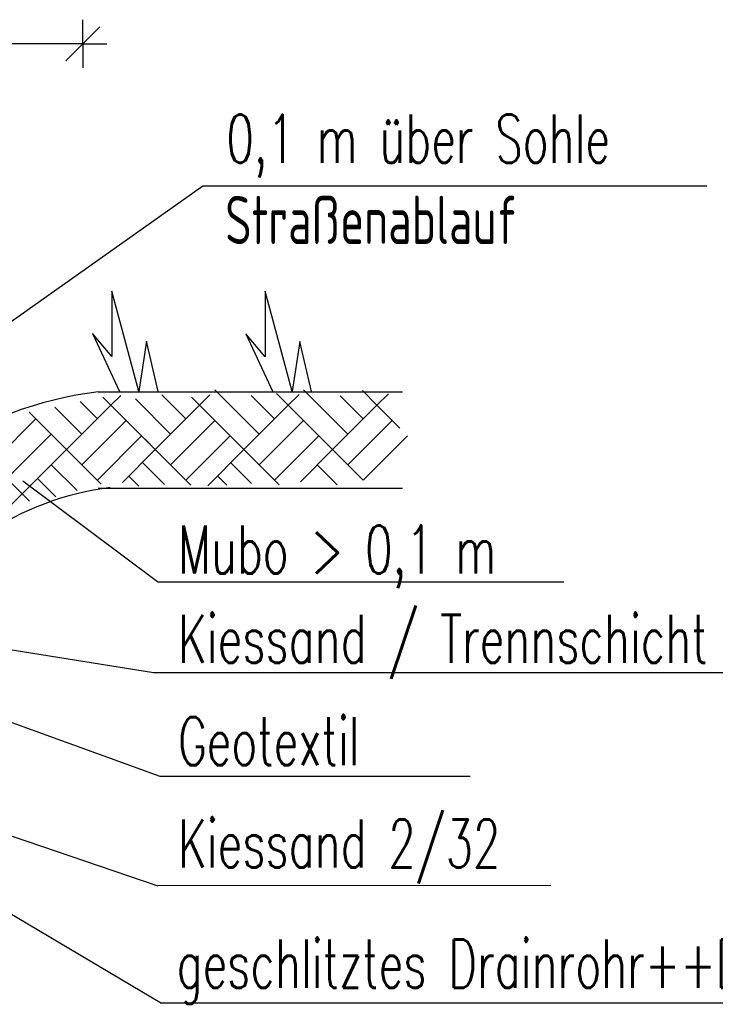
# Model space of a CAD drawing. Extents: x 3408772 to 3410442, y 5787844 to 5790056.
# Tile 68 of 80: x 3410039 to 3410054, y 5788642 to 5788662. Entities that reach past the tile are written whole.
import ezdxf

# ---------------------------------------------------------------- set-up
doc = ezdxf.new("R2010")
doc.units = 0
doc.header["$MEASUREMENT"] = 0
doc.linetypes.add('LINIENART0', pattern=[0])
doc.layers.add('detail_AA-BB', color=7, linetype='Continuous')
doc.layers.add('NULLEBENE', color=7, linetype='Continuous')
doc.styles.add('SIMPLEX', font='simplex')

# ---------------------------------------------------------------- blocks, each defined once
blk = doc.blocks.new('MASSTRENN-45')
at = {"layer": 'NULLEBENE', "color": 1, "linetype": 'LINIENART0'}
for q in [(0, 0.1), (0.07071, 0.07071), (-0.1, 0), (-0.07071, -0.07071), (0, -0.1), (0.1, 0)]:
    blk.add_line((0, 0), q, dxfattribs=at)

msp = doc.modelspace()

# ---------------------------------------------------------------- linework, layer by layer
at = {"layer": 'detail_AA-BB', "color": 128, "linetype": 'LINIENART0'}
for p, q in [((3410040.43876, 5788661.80689, 0.1), (3410025.43876, 5788661.80689, 5)), ((3410040.43876, 5788661.80689, 0.1), (3410025.43876, 5788661.80689, 5)), ((3410033.72573, 5788652.3578), (3410042.92673, 5788658.8618)), ((3410033.72573, 5788652.3578), (3410042.92673, 5788658.8618)), ((3410042.92705, 5788658.86172), (3410051.12888, 5788658.86172)), ((3410042.92705, 5788658.86172), (3410051.12888, 5788658.86172)), ((3410051.12888, 5788658.86172), (3410053.37827, 5788658.86172)), ((3410051.12888, 5788658.86172), (3410053.37827, 5788658.86172)), ((3410044.10015, 5788653.71064), (3410043.18091, 5788654.62988)), ((3410044.10015, 5788653.71064), (3410043.18091, 5788654.62988)), ((3410044.70119, 5788654.31168), (3410044.45505, 5788654.55782)), ((3410044.70119, 5788654.31168), (3410044.45505, 5788654.55782)), ((3410045.01938, 5788654.62988), (3410045.93862, 5788653.71064)), ((3410045.01938, 5788654.62988), (3410045.93862, 5788653.71064)), ((3410046.53966, 5788654.31168), (3410046.23707, 5788654.61427)), ((3410046.53966, 5788654.31168), (3410046.23707, 5788654.61427)), ((3410046.53966, 5788654.31168), (3410046.77858, 5788654.5506)), ((3410046.53966, 5788654.31168), (3410046.77858, 5788654.5506)), ((3410040.74139, 5788654.02883), (3410040.38421, 5788654.38601)), ((3410040.74139, 5788654.02883), (3410040.38421, 5788654.38601)), ((3410041.02423, 5788654.31168), (3410040.85656, 5788654.47935)), ((3410041.02423, 5788654.31168), (3410040.85656, 5788654.47935)), ((3410041.02423, 5788654.31168), (3410041.22836, 5788654.51581)), ((3410041.02423, 5788654.31168), (3410041.22836, 5788654.51581)), ((3410042.26167, 5788653.71064), (3410041.52981, 5788654.44249)), ((3410042.26167, 5788653.71064), (3410041.52981, 5788654.44249)), ((3410042.57987, 5788654.02883), (3410042.08108, 5788654.52762)), ((3410042.57987, 5788654.02883), (3410042.08108, 5788654.52762)), ((3410042.86271, 5788654.31168), (3410042.69284, 5788654.48154)), ((3410042.86271, 5788654.31168), (3410042.69284, 5788654.48154)), ((3410042.86271, 5788654.31168), (3410043.07771, 5788654.52668)), ((3410042.86271, 5788654.31168), (3410043.07771, 5788654.52668)), ((3410044.41834, 5788654.02883), (3410043.93479, 5788654.51239)), ((3410044.41834, 5788654.02883), (3410043.93479, 5788654.51239)), ((3410044.70119, 5788654.31168), (3410044.92706, 5788654.53755)), ((3410044.70119, 5788654.31168), (3410044.92706, 5788654.53755)), ((3410046.25682, 5788654.02883), (3410045.7776, 5788654.50805)), ((3410046.25682, 5788654.02883), (3410045.7776, 5788654.50805)), ((3410040.10499, 5788653.39244), (3410039.32742, 5788654.17001)), ((3410040.10499, 5788653.39244), (3410039.32742, 5788654.17001)), ((3410040.42319, 5788653.71064), (3410039.86344, 5788654.27039)), ((3410040.42319, 5788653.71064), (3410039.86344, 5788654.27039)), ((3410040.10499, 5788653.39244), (3410041.02423, 5788654.31168)), ((3410040.10499, 5788653.39244), (3410041.02423, 5788654.31168)), ((3410041.02423, 5788654.31168), (3410041.94347, 5788653.39244)), ((3410041.02423, 5788654.31168), (3410041.94347, 5788653.39244)), ((3410041.94347, 5788653.39244), (3410042.86271, 5788654.31168)), ((3410041.94347, 5788653.39244), (3410042.86271, 5788654.31168)), ((3410043.78195, 5788653.39244), (3410042.86271, 5788654.31168)), ((3410043.78195, 5788653.39244), (3410042.86271, 5788654.31168)), ((3410043.78195, 5788653.39244), (3410044.70119, 5788654.31168)), ((3410043.78195, 5788653.39244), (3410044.70119, 5788654.31168)), ((3410044.70119, 5788654.31168), (3410045.62043, 5788653.39244)), ((3410044.70119, 5788654.31168), (3410045.62043, 5788653.39244)), ((3410045.62043, 5788653.39244), (3410046.53966, 5788654.31168)), ((3410045.62043, 5788653.39244), (3410046.53966, 5788654.31168)), ((3410046.53966, 5788654.31168), (3410047.01669, 5788653.83465)), ((3410046.53966, 5788654.31168), (3410047.01669, 5788653.83465)), ((3410038.54936, 5788653.1096), (3410039.4686, 5788654.02883)), ((3410038.54936, 5788653.1096), (3410039.4686, 5788654.02883)), ((3410040.42319, 5788653.07424), (3410041.34243, 5788653.99348)), ((3410040.42319, 5788653.07424), (3410041.34243, 5788653.99348)), ((3410042.26167, 5788653.07424), (3410043.18091, 5788653.99348)), ((3410042.26167, 5788653.07424), (3410043.18091, 5788653.99348)), ((3410044.10015, 5788653.07424), (3410045.01938, 5788653.99348)), ((3410044.10015, 5788653.07424), (3410045.01938, 5788653.99348)), ((3410045.93862, 5788653.07424), (3410046.85786, 5788653.99348)), ((3410045.93862, 5788653.07424), (3410046.85786, 5788653.99348)), ((3410038.86756, 5788652.7914), (3410039.78679, 5788653.71064)), ((3410038.86756, 5788652.7914), (3410039.78679, 5788653.71064)), ((3410040.74139, 5788652.75604), (3410041.66063, 5788653.67528)), ((3410040.74139, 5788652.75604), (3410041.66063, 5788653.67528)), ((3410041.94347, 5788653.39244), (3410041.73012, 5788653.60578)), ((3410041.94347, 5788653.39244), (3410041.73012, 5788653.60578)), ((3410042.57987, 5788652.75604), (3410043.49911, 5788653.67528)), ((3410042.57987, 5788652.75604), (3410043.49911, 5788653.67528)), ((3410044.41834, 5788652.75604), (3410045.33758, 5788653.67528)), ((3410044.41834, 5788652.75604), (3410045.33758, 5788653.67528)), ((3410046.25682, 5788652.75604), (3410047.17606, 5788653.67528)), ((3410046.25682, 5788652.75604), (3410047.17606, 5788653.67528)), ((3410038.26652, 5788653.39244), (3410039.18575, 5788652.4732)), ((3410038.26652, 5788653.39244), (3410039.18575, 5788652.4732)), ((3410039.18575, 5788652.4732), (3410040.10499, 5788653.39244)), ((3410039.18575, 5788652.4732), (3410040.10499, 5788653.39244)), ((3410040.10499, 5788653.39244), (3410040.82169, 5788652.67574)), ((3410040.10499, 5788653.39244), (3410040.82169, 5788652.67574)), ((3410041.94347, 5788653.39244), (3410041.26106, 5788652.71002)), ((3410041.94347, 5788653.39244), (3410041.26106, 5788652.71002)), ((3410041.94347, 5788653.39244), (3410042.68193, 5788652.65398)), ((3410041.94347, 5788653.39244), (3410042.68193, 5788652.65398)), ((3410043.78195, 5788653.39244), (3410043.03199, 5788652.64248)), ((3410043.78195, 5788653.39244), (3410043.03199, 5788652.64248)), ((3410043.78195, 5788653.39244), (3410044.5149, 5788652.65949)), ((3410043.78195, 5788653.39244), (3410044.5149, 5788652.65949)), ((3410045.62043, 5788653.39244), (3410044.95304, 5788652.72505)), ((3410045.62043, 5788653.39244), (3410044.95304, 5788652.72505)), ((3410045.62043, 5788653.39244), (3410046.25463, 5788652.75824)), ((3410045.62043, 5788653.39244), (3410046.25463, 5788652.75824)), ((3410041.6771, 5788653.12607), (3410042.13457, 5788652.6686)), ((3410041.6771, 5788653.12607), (3410042.13457, 5788652.6686)), ((3410043.50684, 5788653.11733), (3410043.93815, 5788652.68603)), ((3410043.50684, 5788653.11733), (3410043.93815, 5788652.68603)), ((3410039.78679, 5788653.07424), (3410040.32052, 5788652.54051)), ((3410039.78679, 5788653.07424), (3410040.32052, 5788652.54051)), ((3410045.30223, 5788653.07424), (3410045.71391, 5788652.66256)), ((3410045.30223, 5788653.07424), (3410045.71391, 5788652.66256)), ((3410041.992, 5788650.652), (3410039.197, 5788652.74)), ((3410041.992, 5788650.652), (3410039.197, 5788652.74)), ((3410039.50395, 5788652.7914), (3410039.88302, 5788652.41233)), ((3410039.50395, 5788652.7914), (3410039.88302, 5788652.41233)), ((3410041.39175, 5788652.84072), (3410041.59872, 5788652.63375)), ((3410041.39175, 5788652.84072), (3410041.59872, 5788652.63375)), ((3410043.23456, 5788652.84505), (3410043.42844, 5788652.65118)), ((3410043.23456, 5788652.84505), (3410043.42844, 5788652.65118)), ((3410039.18575, 5788652.4732), (3410038.76913, 5788652.05657)), ((3410039.18575, 5788652.4732), (3410038.76913, 5788652.05657)), ((3410039.18575, 5788652.4732), (3410039.33393, 5788652.32502)), ((3410039.18575, 5788652.4732), (3410039.33393, 5788652.32502)), ((3410041.992, 5788650.652), (3410050.41687, 5788650.652)), ((3410041.992, 5788650.652), (3410050.41687, 5788650.652)), ((3410041.90783, 5788648.76553), (3410034.70017, 5788649.91067)), ((3410041.90783, 5788648.76553), (3410034.70017, 5788649.91067)), ((3410042.04255, 5788646.60997), (3410034.06024, 5788649.50651)), ((3410042.04255, 5788646.60997), (3410034.06024, 5788649.50651)), ((3410041.908, 5788648.766), (3410056.13338, 5788648.766)), ((3410041.908, 5788648.766), (3410056.13338, 5788648.766)), ((3410033.3361, 5788647.0815), (3410042.07144, 5788641.91369)), ((3410033.3361, 5788647.0815), (3410042.07144, 5788641.91369)), ((3410034.95278, 5788646.74469), (3410041.99377, 5788644.34544)), ((3410034.95278, 5788646.74469), (3410041.99377, 5788644.34544)), ((3410048.47556, 5788646.60997), (3410042.04255, 5788646.60997)), ((3410048.47556, 5788646.60997), (3410042.04255, 5788646.60997)), ((3410050.14275, 5788644.35337), (3410041.99377, 5788644.34544)), ((3410050.14275, 5788644.35337), (3410041.99377, 5788644.34544)), ((3410055.71307, 5788641.91369), (3410042.07144, 5788641.91369)), ((3410055.71307, 5788641.91369), (3410042.07144, 5788641.91369))]:
    msp.add_line(p, q, dxfattribs=at)
at = {"layer": 'detail_AA-BB', "color": 18, "linetype": 'LINIENART0'}
for p, q in [((3410041.60117, 5788654.59918), (3410041.04117, 5788656.67918)), ((3410041.04117, 5788656.67918), (3410041.04117, 5788655.31918)), ((3410041.60117, 5788654.59918), (3410041.04117, 5788656.67918)), ((3410041.04117, 5788656.67918), (3410041.04117, 5788655.31918)), ((3410044.78387, 5788654.59441), (3410044.22387, 5788656.67441)), ((3410044.22387, 5788656.67441), (3410044.22387, 5788655.31441)), ((3410044.78387, 5788654.59441), (3410044.22387, 5788656.67441)), ((3410044.22387, 5788656.67441), (3410044.22387, 5788655.31441)), ((3410040.63782, 5788655.79722), (3410041.19782, 5788654.59722)), ((3410040.63782, 5788655.79722), (3410041.19782, 5788654.59722)), ((3410041.04117, 5788655.31918), (3410040.64117, 5788655.79918)), ((3410041.04117, 5788655.31918), (3410040.64117, 5788655.79918)), ((3410043.82052, 5788655.79245), (3410044.38052, 5788654.59245)), ((3410043.82052, 5788655.79245), (3410044.38052, 5788654.59245)), ((3410044.22387, 5788655.31441), (3410043.82387, 5788655.79441)), ((3410044.22387, 5788655.31441), (3410043.82387, 5788655.79441)), ((3410041.76117, 5788655.63918), (3410041.60117, 5788654.59918)), ((3410041.76117, 5788655.63918), (3410041.60117, 5788654.59918)), ((3410042.00117, 5788654.59918), (3410041.76117, 5788655.63918)), ((3410042.00117, 5788654.59918), (3410041.76117, 5788655.63918)), ((3410044.94387, 5788655.63441), (3410044.78387, 5788654.59441)), ((3410044.94387, 5788655.63441), (3410044.78387, 5788654.59441)), ((3410045.18387, 5788654.59441), (3410044.94387, 5788655.63441)), ((3410045.18387, 5788654.59441), (3410044.94387, 5788655.63441)), ((3410045.18387, 5788654.59441), (3410044.94387, 5788655.63441)), ((3410045.18387, 5788654.59441), (3410044.94387, 5788655.63441))]:
    msp.add_line(p, q, dxfattribs=at)
at = {"layer": 'detail_AA-BB', "color": 176, "linetype": 'LINIENART0'}
msp.add_line((3410040.76145, 5788654.58906), (3410047.07147, 5788654.58918), dxfattribs=at)
msp.add_line((3410040.76145, 5788654.58906), (3410047.07147, 5788654.58918), dxfattribs=at)
at = {"layer": 'detail_AA-BB', "color": 144, "linetype": 'LINIENART0'}
msp.add_line((3410040.76144, 5788652.5887), (3410047.07144, 5788652.5887), dxfattribs=at)
msp.add_line((3410040.76144, 5788652.5887), (3410047.07144, 5788652.5887), dxfattribs=at)
at = {"layer": 'detail_AA-BB', "color": 176, "linetype": 'LINIENART0'}
msp.add_arc((3410041.72164, 5788646.77953), 7.86834, 97.00938, 124.32813, dxfattribs=at)
msp.add_arc((3410041.72164, 5788646.77953), 7.86834, 97.00938, 124.32813, dxfattribs=at)
at = {"layer": 'detail_AA-BB', "color": 144, "linetype": 'LINIENART0'}
msp.add_arc((3410041.72164, 5788646.77953), 5.86834, 97.00938, 124.32813, dxfattribs=at)
msp.add_arc((3410041.72164, 5788646.77953), 5.86834, 97.00938, 124.32813, dxfattribs=at)

# ---------------------------------------------------------------- block references
at = {"layer": 'detail_AA-BB', "xscale": 5, "yscale": 5}
msp.add_blockref('MASSTRENN-45', (3410040.43876, 5788661.80689, 0.1), dxfattribs=at)
msp.add_blockref('MASSTRENN-45', (3410040.43876, 5788661.80689, 0.1), dxfattribs=at)

# ---------------------------------------------------------------- texts
at = {"layer": 'detail_AA-BB', "color": 128, "linetype": 'LINIENART0', "style": 'SIMPLEX', "width": 0.66046}
for s, p in [('0,1 m über Sohle', (3410043.42, 5788659.34)), ('0,1 m über Sohle', (3410043.42, 5788659.34)), ('Straßenablauf', (3410043.395, 5788657.654)), ('Straßenablauf', (3410043.395, 5788657.654)), ('Mubo > 0,1 m', (3410042.418, 5788650.82)), ('Mubo > 0,1 m', (3410042.418, 5788650.82)), ('Kiessand / Trennschicht', (3410042.418, 5788648.968)), ('Kiessand / Trennschicht', (3410042.418, 5788648.968)), ('Geotextil', (3410042.41812, 5788646.84573)), ('Geotextil', (3410042.41812, 5788646.84573)), ('Kiessand 2/32', (3410042.418, 5788644.724)), ('Kiessand 2/32', (3410042.418, 5788644.724)), ('geschlitztes Drainrohr++DN 200', (3410042.38721, 5788642.22947)), ('geschlitztes Drainrohr++DN 200', (3410042.38721, 5788642.22947))]:
    msp.add_text(s, height=1, dxfattribs=at).set_placement(p)

doc.saveas('drawing.dxf')
